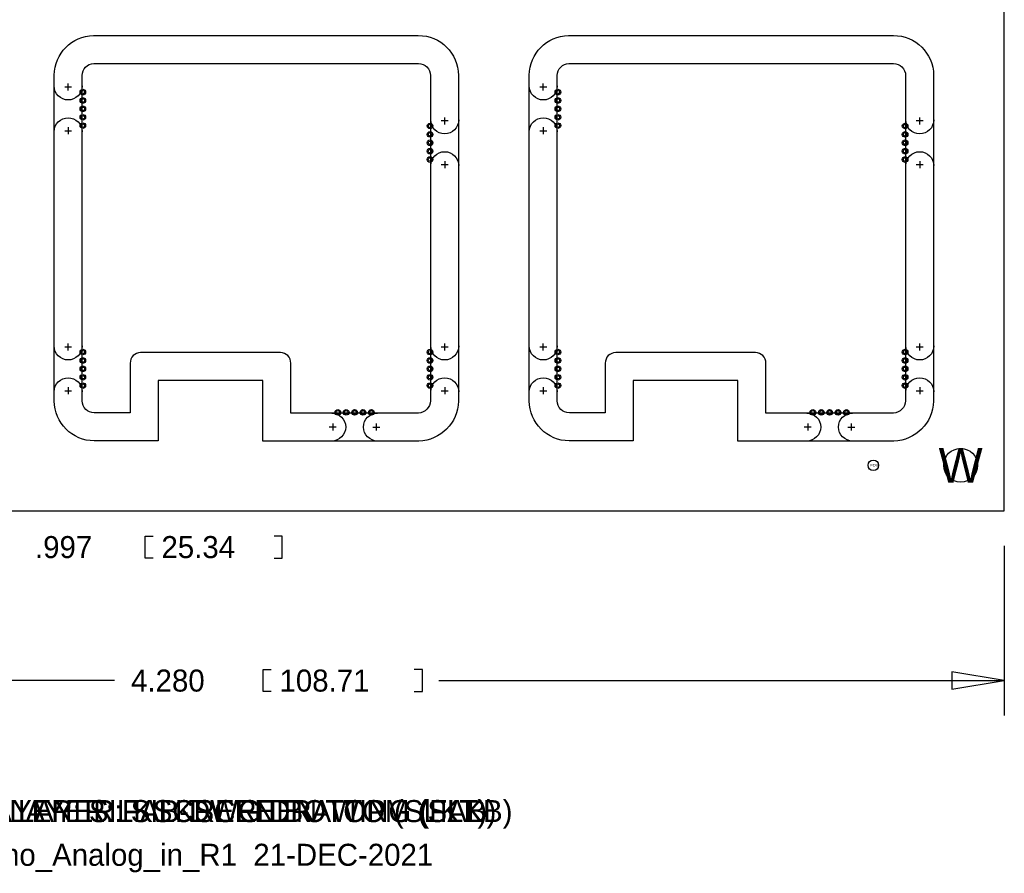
# Model space of a CAD drawing. Extents: x -24 to 281, y -33 to 262.
# Tile 4 of 7: x 30 to 102, y -33 to 29. Entities that reach past the tile are written whole.
import ezdxf
from ezdxf.enums import TextEntityAlignment as Align

# ---------------------------------------------------------------- set-up
doc = ezdxf.new("R2010")
doc.units = 0
for name, color, linetype in [('BG_DIMENSION', 7, 'CONTINUOUS'), ('BG_PANEL', 7, 'CONTINUOUS'), ('BG_TARGET', 7, 'CONTINUOUS'), ('MA_NCLEGEND-1-4', 7, 'CONTINUOUS'), ('PG_SILKSCREEN_BOTTOM', 7, 'CONTINUOUS'), ('PG_SILKSCREEN_TOP', 7, 'CONTINUOUS'), ('PIN_BOTTOM', 7, 'CONTINUOUS'), ('PIN_TOP', 7, 'CONTINUOUS'), ('RD_ASSEMBLY_TOP', 7, 'CONTINUOUS')]:
    doc.layers.add(name, color=color, linetype=linetype)

# ---------------------------------------------------------------- blocks, each defined once
blk = doc.blocks.new('FIGURE_CIRCLE')
blk.add_circle((0, 0), 0.5)

msp = doc.modelspace()

# ---------------------------------------------------------------- linework, layer by layer
at = {"layer": 'BG_DIMENSION'}
for points in [[(39.7129, -10.5537), (39.116, -10.5537), (39.116, -8.9535), (39.7129, -8.9535)], [(48.5013, -10.5537), (49.0982, -10.5537), (49.0982, -8.9535), (48.5013, -8.9535)], [(101.6, -9.652), (101.6, -21.9964)], [(48.2981, -20.2565), (47.7012, -20.2565), (47.7012, -18.6563), (48.2981, -18.6563)], [(58.6867, -20.2565), (59.2836, -20.2565), (59.2836, -18.6563), (58.6867, -18.6563)], [(97.79, -20.0914), (101.6, -19.4564), (97.79, -18.8214), (97.79, -20.0914)], [(36.89985, -19.4564), (-7.112, -19.4564)], [(60.48375, -19.4564), (101.6, -19.4564)]]:
    msp.add_lwpolyline(points, dxfattribs=at)
at = {"layer": 'BG_PANEL'}
msp.add_lwpolyline([(-7.112, -7.112), (101.6, -7.112), (101.6, 101.6254), (-7.112, 101.6254)], close=True, dxfattribs=at)
for points in [[(58.989206, 27.432, -0.412917), (61.9125, 24.531795), (61.9125, 0.842602, -0.399198), (59.02452, -2.044718), (47.6885, -2.044718), (47.6885, 2.3495), (40.0685, 2.3495), (40.0685, -2.032), (35.42287, -2.032, -0.4113), (32.512, 0.870087), (32.512, 24.545323, -0.403471), (35.362223, 27.432)], [(93.533206, 27.432, -0.412917), (96.4565, 24.531795), (96.4565, 0.842602, -0.399198), (93.56852, -2.044718), (82.2325, -2.044718), (82.2325, 2.3495), (74.6125, 2.3495), (74.6125, -2.032), (69.96687, -2.032, -0.4113), (67.056, 0.870087), (67.056, 24.545323, -0.403471), (69.906223, 27.432)], [(35.394646, 25.4), (58.9915, 25.4, -0.411862), (59.8805, 24.5237), (59.8805, 0.8763, -0.387434), (58.9915, -0.0127), (49.7205, -0.007874), (49.7205, 3.6195, 0.418682), (48.9585, 4.3815), (38.7985, 4.3815, 0.418682), (38.0365, 3.6195), (38.0365, -0.001524), (35.427412, 0, -0.408937), (34.544, 0.878586), (34.544, 24.529542, -0.394812)], [(69.938646, 25.4), (93.5355, 25.4, -0.411862), (94.4245, 24.5237), (94.4245, 0.8763, -0.387434), (93.5355, -0.0127), (84.2645, -0.007874), (84.2645, 3.6195, 0.418682), (83.5025, 4.3815), (73.3425, 4.3815, 0.418682), (72.5805, 3.6195), (72.5805, -0.001524), (69.971412, 0, -0.408937), (69.088, 0.878586), (69.088, 24.529542, -0.394812)]]:
    msp.add_lwpolyline(points, format="xyb", close=True, dxfattribs=at)
for points in [[(34.544, 23.7617, -1), (32.512, 23.7617)], [(69.088, 23.7617, -1), (67.056, 23.7617)], [(32.512, 20.4343, -1), (34.544, 20.4343)], [(61.9252, 21.2979, -1), (59.8932, 21.2979)], [(67.056, 20.4343, -1), (69.088, 20.4343)], [(96.4692, 21.2979, -1), (94.4372, 21.2979)], [(59.8932, 17.9705, -1), (61.9252, 17.9705)], [(94.4372, 17.9705, -1), (96.4692, 17.9705)], [(34.544, 4.8641, -1), (32.512, 4.8641)], [(61.9252, 4.8641, -1), (59.8932, 4.8641)], [(69.088, 4.8641, -1), (67.056, 4.8641)], [(96.4692, 4.8641, -1), (94.4372, 4.8641)], [(32.512, 1.5367, -1), (34.544, 1.5367)], [(59.8932, 1.5367, -1), (61.9252, 1.5367)], [(67.056, 1.5367, -1), (69.088, 1.5367)], [(94.4372, 1.5367, -1), (96.4692, 1.5367)], [(52.6923, -0.0127, -1), (52.6923, -2.0447)], [(56.0197, -2.0447, -1), (56.0197, -0.0127)], [(87.2363, -0.0127, -1), (87.2363, -2.0447)], [(90.5637, -2.0447, -1), (90.5637, -0.0127)]]:
    msp.add_lwpolyline(points, format="xyb", dxfattribs=at)
for points in [[(33.782, 23.6855), (33.274, 23.6855)], [(33.528, 23.4315), (33.528, 23.9395)], [(68.326, 23.6855), (67.818, 23.6855)], [(68.072, 23.4315), (68.072, 23.9395)], [(33.528, 20.7645), (33.528, 20.2565)], [(61.1632, 21.2217), (60.6552, 21.2217)], [(60.9092, 20.9677), (60.9092, 21.4757)], [(68.072, 20.7645), (68.072, 20.2565)], [(95.7072, 21.2217), (95.1992, 21.2217)], [(95.4532, 20.9677), (95.4532, 21.4757)], [(33.274, 20.5105), (33.782, 20.5105)], [(67.818, 20.5105), (68.326, 20.5105)], [(60.6552, 18.0467), (61.1632, 18.0467)], [(60.9092, 18.3007), (60.9092, 17.7927)], [(95.1992, 18.0467), (95.7072, 18.0467)], [(95.4532, 18.3007), (95.4532, 17.7927)], [(33.528, 4.5339), (33.528, 5.0419)], [(60.9092, 4.5339), (60.9092, 5.0419)], [(68.072, 4.5339), (68.072, 5.0419)], [(95.4532, 4.5339), (95.4532, 5.0419)], [(33.782, 4.7879), (33.274, 4.7879)], [(61.1632, 4.7879), (60.6552, 4.7879)], [(68.326, 4.7879), (67.818, 4.7879)], [(95.7072, 4.7879), (95.1992, 4.7879)], [(33.274, 1.6129), (33.782, 1.6129)], [(33.528, 1.8669), (33.528, 1.3589)], [(60.6552, 1.6129), (61.1632, 1.6129)], [(60.9092, 1.8669), (60.9092, 1.3589)], [(67.818, 1.6129), (68.326, 1.6129)], [(68.072, 1.8669), (68.072, 1.3589)], [(95.1992, 1.6129), (95.7072, 1.6129)], [(95.4532, 1.8669), (95.4532, 1.3589)], [(53.0225, -1.0287), (52.5145, -1.0287)], [(52.7685, -0.7747), (52.7685, -1.2827)], [(55.6895, -1.0287), (56.1975, -1.0287)], [(55.9435, -1.2827), (55.9435, -0.7747)], [(87.5665, -1.0287), (87.0585, -1.0287)], [(87.3125, -0.7747), (87.3125, -1.2827)], [(90.2335, -1.0287), (90.7415, -1.0287)], [(90.4875, -1.2827), (90.4875, -0.7747)]]:
    msp.add_lwpolyline(points, dxfattribs=at)
at = {"layer": 'PIN_BOTTOM'}
for centre, radius in [((34.5948, 23.3172), 0.127), ((69.1388, 23.3172), 0.127), ((34.5948, 22.7076), 0.127), ((34.5948, 22.098), 0.127), ((69.1388, 22.7076), 0.127), ((69.1388, 22.098), 0.127), ((34.5948, 21.4884), 0.127), ((69.1388, 21.4884), 0.127), ((34.5948, 20.8788), 0.127), ((59.8424, 20.8534), 0.127), ((69.1388, 20.8788), 0.127), ((94.3864, 20.8534), 0.127), ((59.8424, 20.2438), 0.127), ((94.3864, 20.2438), 0.127), ((59.8424, 19.6342), 0.127), ((94.3864, 19.6342), 0.127), ((59.8424, 19.0246), 0.127), ((94.3864, 19.0246), 0.127), ((59.8424, 18.415), 0.127), ((94.3864, 18.415), 0.127), ((34.5948, 4.4196), 0.127), ((59.8424, 4.4196), 0.127), ((69.1388, 4.4196), 0.127), ((94.3864, 4.4196), 0.127), ((34.5948, 3.81), 0.127), ((59.8424, 3.81), 0.127), ((69.1388, 3.81), 0.127), ((94.3864, 3.81), 0.127), ((34.5948, 3.2004), 0.127), ((59.8424, 3.2004), 0.127), ((69.1388, 3.2004), 0.127), ((94.3864, 3.2004), 0.127), ((34.5948, 2.5908), 0.127), ((59.8424, 2.5908), 0.127), ((69.1388, 2.5908), 0.127), ((94.3864, 2.5908), 0.127), ((34.5948, 1.9812), 0.127), ((59.8424, 1.9812), 0.127), ((69.1388, 1.9812), 0.127), ((94.3864, 1.9812), 0.127), ((53.1368, 0.0381), 0.127), ((53.7464, 0.0381), 0.127), ((54.356, 0.0381), 0.127), ((54.9656, 0.0381), 0.127), ((55.5752, 0.0381), 0.127), ((87.6808, 0.0381), 0.127), ((88.2904, 0.0381), 0.127), ((88.9, 0.0381), 0.127), ((89.5096, 0.0381), 0.127), ((90.1192, 0.0381), 0.127), ((98.425, -3.81), 1.2319)]:
    msp.add_circle(centre, radius, dxfattribs=at)
at = {"layer": 'PIN_TOP'}
for centre, radius in [((34.5948, 23.3172), 0.127), ((69.1388, 23.3172), 0.127), ((34.5948, 22.7076), 0.127), ((34.5948, 22.098), 0.127), ((69.1388, 22.7076), 0.127), ((69.1388, 22.098), 0.127), ((34.5948, 21.4884), 0.127), ((69.1388, 21.4884), 0.127), ((34.5948, 20.8788), 0.127), ((59.8424, 20.8534), 0.127), ((69.1388, 20.8788), 0.127), ((94.3864, 20.8534), 0.127), ((59.8424, 20.2438), 0.127), ((94.3864, 20.2438), 0.127), ((59.8424, 19.6342), 0.127), ((94.3864, 19.6342), 0.127), ((59.8424, 19.0246), 0.127), ((94.3864, 19.0246), 0.127), ((59.8424, 18.415), 0.127), ((94.3864, 18.415), 0.127), ((34.5948, 4.4196), 0.127), ((59.8424, 4.4196), 0.127), ((69.1388, 4.4196), 0.127), ((94.3864, 4.4196), 0.127), ((34.5948, 3.81), 0.127), ((59.8424, 3.81), 0.127), ((69.1388, 3.81), 0.127), ((94.3864, 3.81), 0.127), ((34.5948, 3.2004), 0.127), ((59.8424, 3.2004), 0.127), ((69.1388, 3.2004), 0.127), ((94.3864, 3.2004), 0.127), ((34.5948, 2.5908), 0.127), ((59.8424, 2.5908), 0.127), ((69.1388, 2.5908), 0.127), ((94.3864, 2.5908), 0.127), ((34.5948, 1.9812), 0.127), ((59.8424, 1.9812), 0.127), ((69.1388, 1.9812), 0.127), ((94.3864, 1.9812), 0.127), ((53.1368, 0.0381), 0.127), ((53.7464, 0.0381), 0.127), ((54.356, 0.0381), 0.127), ((54.9656, 0.0381), 0.127), ((55.5752, 0.0381), 0.127), ((87.6808, 0.0381), 0.127), ((88.2904, 0.0381), 0.127), ((88.9, 0.0381), 0.127), ((89.5096, 0.0381), 0.127), ((90.1192, 0.0381), 0.127), ((98.425, -3.81), 1.2319), ((92.075, -3.81), 0.381)]:
    msp.add_circle(centre, radius, dxfattribs=at)

# ---------------------------------------------------------------- block references
at = {"layer": 'MA_NCLEGEND-1-4', "xscale": 0.4064, "yscale": 0.4064}
for p, rotation in [((34.5948, 23.3172), 270), ((69.1388, 23.3172), 270), ((34.5948, 22.7076), 270), ((34.5948, 22.098), 270), ((69.1388, 22.7076), 270), ((69.1388, 22.098), 270), ((34.5948, 21.4884), 270), ((69.1388, 21.4884), 270), ((34.5948, 20.8788), 270), ((59.8424, 20.8534), 90), ((69.1388, 20.8788), 270), ((94.3864, 20.8534), 90), ((59.8424, 20.2438), 90), ((94.3864, 20.2438), 90), ((59.8424, 19.6342), 90), ((94.3864, 19.6342), 90), ((59.8424, 19.0246), 90), ((59.8424, 18.415), 90), ((94.3864, 19.0246), 90), ((94.3864, 18.415), 90), ((34.5948, 4.4196), 270), ((59.8424, 4.4196), 90), ((69.1388, 4.4196), 270), ((94.3864, 4.4196), 90), ((34.5948, 3.81), 270), ((59.8424, 3.81), 90), ((69.1388, 3.81), 270), ((94.3864, 3.81), 90), ((34.5948, 3.2004), 270), ((59.8424, 3.2004), 90), ((69.1388, 3.2004), 270), ((94.3864, 3.2004), 90), ((34.5948, 2.5908), 270), ((34.5948, 1.9812), 270), ((59.8424, 2.5908), 90), ((59.8424, 1.9812), 90), ((69.1388, 2.5908), 270), ((69.1388, 1.9812), 270), ((94.3864, 2.5908), 90), ((94.3864, 1.9812), 90)]:
    msp.add_blockref('FIGURE_CIRCLE', p, dxfattribs=dict(at, rotation=rotation))
for p in [(53.1368, 0.0381), (53.7464, 0.0381), (54.356, 0.0381), (54.9656, 0.0381), (55.5752, 0.0381), (87.6808, 0.0381), (88.2904, 0.0381), (88.9, 0.0381), (89.5096, 0.0381), (90.1192, 0.0381)]:
    msp.add_blockref('FIGURE_CIRCLE', p, dxfattribs=at)

# ---------------------------------------------------------------- texts
at = {"layer": 'BG_DIMENSION'}
for s, p in [('.997', (31.115, -10.5537)), ('25.34', (40.3098, -10.5537)), ('4.280', (38.1, -20.2565)), ('108.71', (48.895, -20.2565)), ('LAYER: FAB-DWG DRAWING (FAB)', (29.2354, -29.7434))]:
    msp.add_text(s, height=1.6002, dxfattribs=at).set_placement(p)
at = {"layer": 'BG_TARGET'}
msp.add_text('Juipter_Nano_Analog_in_R1  21-DEC-2021', height=1.6002, dxfattribs=at).set_placement((18.4404, -32.9184))
at = {"layer": 'MA_NCLEGEND-1-4'}
msp.add_text('W', height=2.54, dxfattribs=at).set_placement((98.425, -3.81), align=Align.MIDDLE_CENTER)
at = {"layer": 'PG_SILKSCREEN_BOTTOM'}
msp.add_text('LAYER: SILKSCREEN BOTTOM (SLKB)', height=1.6002, dxfattribs=at).set_placement((26.8351, -29.7434))
at = {"layer": 'PG_SILKSCREEN_TOP'}
msp.add_text('LAYER: SILKSCREEN TOP (SLKT)', height=1.6002, dxfattribs=at).set_placement((29.8704, -29.7434))
at = {"layer": 'RD_ASSEMBLY_TOP', "width": 1.285714}
msp.add_text('FD9', height=0.1778, dxfattribs=at).set_placement((91.8464, -3.8862))

doc.saveas('drawing.dxf')
